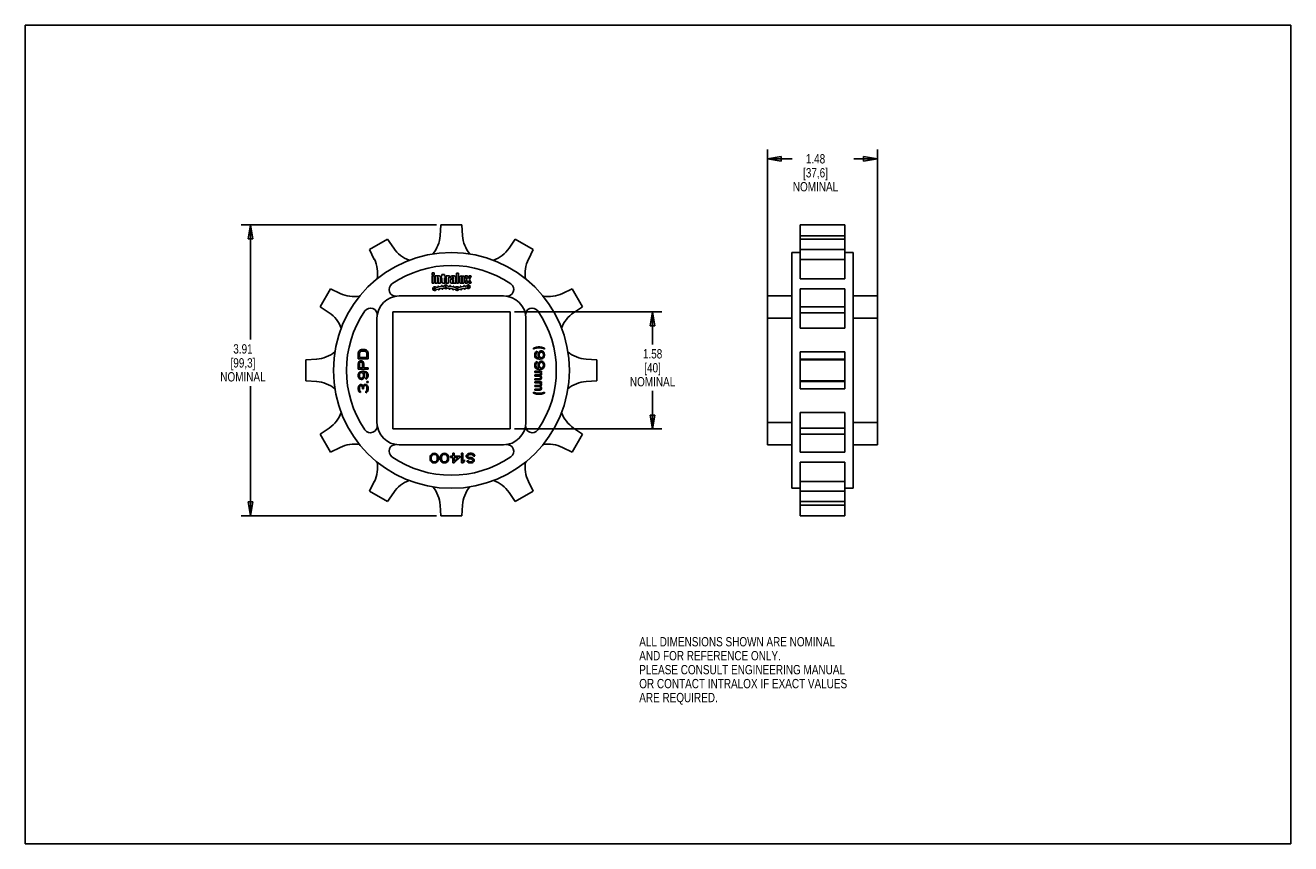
# Model space of a CAD drawing. Header units: inches. Extents: x 0 to 17, y 0 to 11.
import ezdxf

# ---------------------------------------------------------------- set-up
doc = ezdxf.new("R2010")
doc.units = ezdxf.units.IN
doc.header["$LTSCALE"] = 0.935
doc.header["$MEASUREMENT"] = 0
doc.layers.get('0').update_dxf_attribs({"linetype": 'CONTINUOUS'})
doc.layers.add('ALL_FEATURES', color=7, linetype='CONTINUOUS')
doc.styles.get("Standard").update_dxf_attribs({"font": 'txt', "width": 0.8})
doc.dimstyles.new('DIMSTYLE_1', dxfattribs={"dimtxt": 0.125, "dimasz": 0.1875, "dimexe": 0.18, "dimexo": 0.0625, "dimgap": 0.09, "dimtad": 0, "dimtih": 1, "dimtoh": 1, "dimzin": 4, "dimdsep": 46, "dimtxsty": 'STANDARD', "dimblk": 'CLOSED', "dimblk1": 'CLOSED', "dimblk2": 'CLOSED', "dimcen": 0.09, "dimadec": 0, "dimazin": 0, "dimtp": 0.01, "dimtm": 0.01, "dimtfac": 1, "dimtofl": 0, "dimtmove": 0, "dimatfit": 3, "dimldrblk": 'CLOSED', "dimfxl": 1, "dimtolj": 1, "dimtzin": 4, "dimarcsym": 0})

# ---------------------------------------------------------------- blocks, each defined once
blk = doc.blocks.new('_CLOSED')
at = {"color": 0, "linetype": 'BYBLOCK'}
for p, q in [((0, 0), (-1, 0.167)), ((-1, 0.167), (-1, -0.167)), ((-1, -0.167), (0, 0)), ((-1, 0), (0, 0))]:
    blk.add_line(p, q, dxfattribs=at)
blk = doc.blocks.new('*D0')
at = {"color": 3, "linetype": 'CONTINUOUS'}
for p, q in [((5.522, 8.316), (2.899, 8.316)), ((3.024, 8.316), (3.024, 6.775)), ((3.024, 4.407), (3.024, 6.15)), ((5.522, 4.407), (2.899, 4.407))]:
    blk.add_line(p, q, dxfattribs=at)
at = {"color": 3, "linetype": 'CONTINUOUS', "xscale": 0.1875, "yscale": 0.1875, "zscale": 0.1875}
for p, rotation in [((3.024, 8.316), 90), ((3.024, 4.407), 270)]:
    blk.add_blockref('_CLOSED', p, dxfattribs=dict(at, rotation=rotation))
at = {"color": 3, "linetype": 'CONTINUOUS', "insert": (2.924, 6.713), "char_height": 0.125, "width": 0.7, "attachment_point": 2, "line_spacing_factor": 0.9}
blk.add_mtext('3.91\\P[99,3]\\PNOMINAL', dxfattribs=at)
blk = doc.blocks.new('*D1')
at = {"color": 3, "linetype": 'CONTINUOUS'}
for p, q in [((6.574, 7.149), (8.552, 7.149)), ((8.427, 7.149), (8.427, 6.71)), ((8.427, 5.574), (8.427, 6.085)), ((6.574, 5.574), (8.552, 5.574))]:
    blk.add_line(p, q, dxfattribs=at)
at = {"color": 3, "linetype": 'CONTINUOUS', "xscale": 0.1875, "yscale": 0.1875, "zscale": 0.1875}
for p, rotation in [((8.427, 7.149), 90), ((8.427, 5.574), 270)]:
    blk.add_blockref('_CLOSED', p, dxfattribs=dict(at, rotation=rotation))
at = {"color": 3, "linetype": 'CONTINUOUS', "insert": (8.427, 6.647), "char_height": 0.125, "width": 0.7, "attachment_point": 2, "line_spacing_factor": 0.9}
blk.add_mtext('1.58\\P[40]\\PNOMINAL', dxfattribs=at)
blk = doc.blocks.new('*D2')
at = {"color": 3, "linetype": 'CONTINUOUS'}
for p, q in [((9.969, 7.124), (9.969, 9.331)), ((9.969, 9.206), (10.304, 9.206)), ((11.449, 9.206), (11.129, 9.206)), ((11.449, 7.124), (11.449, 9.331))]:
    blk.add_line(p, q, dxfattribs=at)
at = {"color": 3, "linetype": 'CONTINUOUS', "xscale": 0.1875, "yscale": 0.1875, "zscale": 0.1875, "rotation": 180}
blk.add_blockref('_CLOSED', (9.969, 9.206), dxfattribs=at)
at = {"color": 3, "linetype": 'CONTINUOUS', "xscale": 0.1875, "yscale": 0.1875, "zscale": 0.1875}
blk.add_blockref('_CLOSED', (11.449, 9.206), dxfattribs=at)
at = {"color": 3, "linetype": 'CONTINUOUS', "insert": (10.616, 9.268), "char_height": 0.125, "width": 0.7, "attachment_point": 2, "line_spacing_factor": 0.9}
blk.add_mtext('1.48\\P[37,6]\\PNOMINAL', dxfattribs=at)

msp = doc.modelspace()

# ---------------------------------------------------------------- linework, layer by layer
at = {"color": 7, "linetype": 'CONTINUOUS'}
for p, q in [((0, 0), (0, 11)), ((0, 11), (17, 11)), ((17, 0), (17, 11)), ((5.584, 8.316), (5.574, 8.171)), ((5.864, 8.316), (5.584, 8.316)), ((5.874, 8.171), (5.864, 8.316)), ((10.409, 7.593), (10.409, 8.316)), ((11.009, 8.316), (10.409, 8.316)), ((11.009, 8.171), (10.409, 8.171)), ((11.009, 7.593), (11.009, 8.316)), ((4.868, 8.125), (4.626, 7.985)), ((4.949, 8.004), (4.868, 8.125)), ((6.58, 8.125), (6.499, 8.004)), ((6.823, 7.985), (6.58, 8.125)), ((11.009, 8.125), (10.409, 8.125)), ((4.626, 7.985), (4.689, 7.854)), ((6.759, 7.854), (6.823, 7.985)), ((10.296, 4.777), (10.296, 7.946)), ((10.409, 7.946), (10.296, 7.946)), ((11.009, 7.985), (10.409, 7.985)), ((11.009, 7.854), (10.409, 7.854)), ((11.121, 7.946), (11.009, 7.946)), ((11.121, 7.946), (11.121, 4.777)), ((5.465, 7.673), (5.465, 7.643)), ((5.495, 7.673), (5.465, 7.673)), ((5.495, 7.643), (5.495, 7.673)), ((5.598, 7.652), (5.598, 7.626)), ((5.633, 7.652), (5.598, 7.652)), ((5.633, 7.626), (5.633, 7.652)), ((5.793, 7.667), (5.793, 7.532)), ((5.822, 7.667), (5.793, 7.667)), ((5.822, 7.532), (5.822, 7.667)), ((5.465, 7.643), (5.495, 7.643)), ((5.465, 7.632), (5.465, 7.532)), ((5.495, 7.632), (5.465, 7.632)), ((5.465, 7.532), (5.495, 7.532)), ((5.495, 7.532), (5.495, 7.632)), ((5.506, 7.632), (5.506, 7.532)), ((5.536, 7.632), (5.506, 7.632)), ((5.506, 7.532), (5.536, 7.532)), ((5.543, 7.48), (5.522, 7.477)), ((5.536, 7.626), (5.536, 7.632)), ((5.536, 7.532), (5.536, 7.607)), ((5.541, 7.612), (5.542, 7.612)), ((5.545, 7.49), (5.546, 7.485)), ((5.547, 7.607), (5.547, 7.532)), ((5.547, 7.532), (5.577, 7.532)), ((5.559, 7.632), (5.549, 7.632)), ((5.554, 7.486), (5.553, 7.491)), ((5.59, 7.489), (5.558, 7.483)), ((5.577, 7.532), (5.577, 7.614)), ((5.588, 7.626), (5.588, 7.606)), ((5.598, 7.626), (5.588, 7.626)), ((5.588, 7.606), (5.598, 7.606)), ((5.592, 7.498), (5.593, 7.493)), ((5.598, 7.606), (5.598, 7.55)), ((5.601, 7.495), (5.6, 7.5)), ((5.624, 7.495), (5.606, 7.492)), ((5.616, 7.532), (5.643, 7.532)), ((5.643, 7.626), (5.633, 7.626)), ((5.633, 7.555), (5.633, 7.606)), ((5.633, 7.606), (5.643, 7.606)), ((5.643, 7.55), (5.638, 7.55)), ((5.643, 7.606), (5.643, 7.626)), ((5.643, 7.532), (5.643, 7.55)), ((5.654, 7.632), (5.654, 7.532)), ((5.684, 7.632), (5.654, 7.632)), ((5.654, 7.532), (5.684, 7.532)), ((5.697, 7.491), (5.677, 7.495)), ((5.684, 7.627), (5.684, 7.632)), ((5.684, 7.532), (5.684, 7.601)), ((5.693, 7.61), (5.701, 7.61)), ((5.701, 7.632), (5.696, 7.632)), ((5.701, 7.61), (5.701, 7.632)), ((5.703, 7.499), (5.702, 7.494)), ((5.71, 7.493), (5.71, 7.498)), ((5.712, 7.614), (5.712, 7.599)), ((5.712, 7.599), (5.742, 7.599)), ((5.712, 7.573), (5.712, 7.547)), ((5.744, 7.483), (5.713, 7.488)), ((5.747, 7.588), (5.727, 7.588)), ((5.727, 7.532), (5.743, 7.532)), ((5.742, 7.599), (5.742, 7.611)), ((5.742, 7.552), (5.742, 7.573)), ((5.747, 7.578), (5.753, 7.578)), ((5.748, 7.547), (5.747, 7.547)), ((5.75, 7.491), (5.749, 7.486)), ((5.753, 7.611), (5.753, 7.593)), ((5.753, 7.578), (5.753, 7.552)), ((5.753, 7.536), (5.753, 7.532)), ((5.753, 7.532), (5.782, 7.532)), ((5.757, 7.485), (5.758, 7.49)), ((5.778, 7.477), (5.76, 7.48)), ((5.782, 7.532), (5.782, 7.614)), ((5.793, 7.532), (5.822, 7.532)), ((5.843, 7.48), (5.822, 7.477)), ((5.833, 7.613), (5.833, 7.55)), ((5.845, 7.49), (5.846, 7.485)), ((5.854, 7.486), (5.853, 7.491)), ((5.89, 7.489), (5.858, 7.483)), ((5.862, 7.551), (5.862, 7.612)), ((5.873, 7.612), (5.873, 7.551)), ((5.892, 7.498), (5.893, 7.493)), ((5.901, 7.495), (5.9, 7.5)), ((5.902, 7.55), (5.902, 7.613)), ((5.924, 7.495), (5.906, 7.492)), ((5.908, 7.631), (5.932, 7.582)), ((5.939, 7.631), (5.908, 7.631)), ((5.932, 7.582), (5.908, 7.532)), ((5.908, 7.532), (5.939, 7.532)), ((5.95, 7.596), (5.939, 7.631)), ((5.939, 7.532), (5.95, 7.567)), ((5.961, 7.631), (5.95, 7.596)), ((5.95, 7.567), (5.961, 7.532)), ((5.992, 7.631), (5.961, 7.631)), ((5.961, 7.532), (5.992, 7.532)), ((5.968, 7.582), (5.992, 7.631)), ((5.992, 7.532), (5.968, 7.582)), ((11.009, 7.593), (10.409, 7.593)), ((4.101, 7.46), (3.961, 7.218)), ((4.232, 7.397), (4.101, 7.46)), ((6.424, 7.362), (5.024, 7.362)), ((5.527, 7.451), (5.547, 7.455)), ((5.552, 7.452), (5.553, 7.447)), ((5.56, 7.448), (5.56, 7.453)), ((5.563, 7.458), (5.594, 7.463)), ((5.599, 7.46), (5.6, 7.455)), ((5.608, 7.456), (5.607, 7.461)), ((5.61, 7.466), (5.628, 7.469)), ((5.672, 7.469), (5.693, 7.466)), ((5.696, 7.461), (5.695, 7.456)), ((5.703, 7.455), (5.704, 7.459)), ((5.708, 7.463), (5.74, 7.457)), ((5.743, 7.453), (5.742, 7.448)), ((5.75, 7.446), (5.751, 7.451)), ((5.756, 7.454), (5.774, 7.451)), ((5.827, 7.451), (5.847, 7.455)), ((5.852, 7.452), (5.853, 7.447)), ((5.86, 7.448), (5.86, 7.453)), ((5.863, 7.458), (5.894, 7.463)), ((5.899, 7.46), (5.9, 7.455)), ((5.908, 7.456), (5.907, 7.461)), ((5.91, 7.466), (5.928, 7.469)), ((7.347, 7.46), (7.216, 7.397)), ((7.487, 7.218), (7.347, 7.46)), ((9.969, 5.362), (9.969, 7.362)), ((10.296, 7.362), (9.969, 7.362)), ((10.409, 6.93), (10.409, 7.46)), ((11.009, 7.46), (10.409, 7.46)), ((11.009, 6.93), (11.009, 7.46)), ((11.449, 7.362), (11.121, 7.362)), ((11.449, 5.362), (11.449, 7.362)), ((3.961, 7.218), (4.082, 7.137)), ((7.367, 7.137), (7.487, 7.218)), ((11.009, 7.218), (10.409, 7.218)), ((4.724, 7.062), (4.724, 5.662)), ((6.724, 5.662), (6.724, 7.062)), ((10.296, 7.062), (9.969, 7.062)), ((11.009, 7.137), (10.409, 7.137)), ((11.449, 7.062), (11.121, 7.062)), ((11.009, 6.93), (10.409, 6.93)), ((4.494, 6.632), (4.483, 6.619)), ((4.505, 6.638), (4.494, 6.632)), ((4.518, 6.641), (4.505, 6.638)), ((4.56, 6.641), (4.518, 6.641)), ((4.574, 6.638), (4.56, 6.641)), ((4.585, 6.632), (4.574, 6.638)), ((4.596, 6.619), (4.585, 6.632)), ((6.841, 6.667), (6.828, 6.661)), ((6.828, 6.661), (6.828, 6.649)), ((6.828, 6.649), (6.841, 6.655)), ((6.866, 6.674), (6.841, 6.667)), ((6.841, 6.655), (6.866, 6.661)), ((6.891, 6.677), (6.866, 6.674)), ((6.866, 6.661), (6.891, 6.664)), ((6.911, 6.677), (6.891, 6.677)), ((6.891, 6.664), (6.911, 6.664)), ((6.935, 6.674), (6.911, 6.677)), ((6.911, 6.664), (6.935, 6.661)), ((6.96, 6.667), (6.935, 6.674)), ((6.935, 6.661), (6.96, 6.655)), ((6.974, 6.661), (6.96, 6.667)), ((6.96, 6.655), (6.974, 6.649)), ((6.974, 6.649), (6.974, 6.661)), ((3.915, 6.512), (3.77, 6.502)), ((3.77, 6.502), (3.77, 6.222)), ((4.477, 6.607), (4.474, 6.591)), ((4.474, 6.591), (4.474, 6.516)), ((4.474, 6.516), (4.604, 6.516)), ((4.477, 6.467), (4.474, 6.451)), ((4.483, 6.619), (4.477, 6.607)), ((4.485, 6.479), (4.477, 6.467)), ((4.496, 6.488), (4.485, 6.479)), ((4.488, 6.454), (4.491, 6.464)), ((4.491, 6.591), (4.494, 6.604)), ((4.491, 6.535), (4.491, 6.591)), ((4.588, 6.535), (4.491, 6.535)), ((4.491, 6.464), (4.496, 6.47)), ((4.494, 6.604), (4.499, 6.613)), ((4.505, 6.492), (4.496, 6.488)), ((4.496, 6.47), (4.505, 6.473)), ((4.499, 6.613), (4.507, 6.619)), ((4.516, 6.492), (4.505, 6.492)), ((4.505, 6.473), (4.513, 6.473)), ((4.507, 6.619), (4.518, 6.622)), ((4.513, 6.473), (4.521, 6.47)), ((4.524, 6.488), (4.516, 6.492)), ((4.518, 6.622), (4.56, 6.622)), ((4.521, 6.47), (4.527, 6.464)), ((4.535, 6.479), (4.524, 6.488)), ((4.527, 6.464), (4.53, 6.454)), ((4.543, 6.467), (4.535, 6.479)), ((4.546, 6.451), (4.543, 6.467)), ((4.56, 6.622), (4.571, 6.619)), ((4.571, 6.619), (4.579, 6.613)), ((4.579, 6.613), (4.585, 6.604)), ((4.585, 6.604), (4.588, 6.591)), ((4.588, 6.591), (4.588, 6.535)), ((4.601, 6.607), (4.596, 6.619)), ((4.604, 6.591), (4.601, 6.607)), ((4.604, 6.516), (4.604, 6.591)), ((6.847, 6.59), (6.844, 6.574)), ((6.844, 6.574), (6.844, 6.561)), ((6.844, 6.561), (6.847, 6.546)), ((6.855, 6.605), (6.847, 6.59)), ((6.847, 6.546), (6.855, 6.53)), ((6.855, 6.468), (6.847, 6.452)), ((6.866, 6.614), (6.855, 6.605)), ((6.855, 6.53), (6.866, 6.521)), ((6.866, 6.477), (6.855, 6.468)), ((6.858, 6.577), (6.861, 6.586)), ((6.858, 6.558), (6.858, 6.577)), ((6.861, 6.549), (6.858, 6.558)), ((6.861, 6.586), (6.866, 6.596)), ((6.866, 6.54), (6.861, 6.549)), ((6.875, 6.618), (6.866, 6.614)), ((6.866, 6.596), (6.875, 6.602)), ((6.875, 6.533), (6.866, 6.54)), ((6.866, 6.521), (6.88, 6.515)), ((6.875, 6.481), (6.866, 6.477)), ((6.866, 6.459), (6.875, 6.465)), ((6.875, 6.602), (6.875, 6.618)), ((6.883, 6.53), (6.875, 6.533)), ((6.875, 6.465), (6.875, 6.481)), ((6.88, 6.515), (6.9, 6.512)), ((6.9, 6.527), (6.883, 6.53)), ((6.894, 6.593), (6.891, 6.577)), ((6.891, 6.577), (6.891, 6.561)), ((6.891, 6.561), (6.894, 6.546)), ((6.902, 6.608), (6.894, 6.593)), ((6.894, 6.546), (6.905, 6.527)), ((6.902, 6.471), (6.894, 6.456)), ((6.905, 6.527), (6.9, 6.527)), ((6.9, 6.512), (6.919, 6.512)), ((6.913, 6.618), (6.902, 6.608)), ((6.913, 6.481), (6.902, 6.471)), ((6.905, 6.58), (6.908, 6.59)), ((6.905, 6.558), (6.905, 6.58)), ((6.908, 6.549), (6.905, 6.558)), ((6.908, 6.59), (6.913, 6.599)), ((6.913, 6.54), (6.908, 6.549)), ((6.908, 6.452), (6.913, 6.462)), ((6.927, 6.624), (6.913, 6.618)), ((6.913, 6.599), (6.922, 6.605)), ((6.922, 6.533), (6.913, 6.54)), ((6.927, 6.487), (6.913, 6.481)), ((6.913, 6.462), (6.922, 6.468)), ((6.919, 6.512), (6.938, 6.515)), ((6.922, 6.605), (6.93, 6.608)), ((6.93, 6.53), (6.922, 6.533)), ((6.922, 6.468), (6.93, 6.471)), ((6.938, 6.624), (6.927, 6.624)), ((6.938, 6.487), (6.927, 6.487)), ((6.93, 6.608), (6.935, 6.608)), ((6.935, 6.53), (6.93, 6.53)), ((6.93, 6.471), (6.935, 6.471)), ((6.935, 6.608), (6.944, 6.605)), ((6.944, 6.533), (6.935, 6.53)), ((6.935, 6.471), (6.944, 6.468)), ((6.952, 6.618), (6.938, 6.624)), ((6.938, 6.515), (6.952, 6.521)), ((6.952, 6.481), (6.938, 6.487)), ((6.944, 6.605), (6.952, 6.599)), ((6.952, 6.54), (6.944, 6.533)), ((6.944, 6.468), (6.952, 6.462)), ((6.963, 6.608), (6.952, 6.618)), ((6.952, 6.599), (6.958, 6.59)), ((6.958, 6.549), (6.952, 6.54)), ((6.952, 6.521), (6.963, 6.53)), ((6.963, 6.471), (6.952, 6.481)), ((6.952, 6.462), (6.958, 6.452)), ((6.958, 6.59), (6.96, 6.58)), ((6.96, 6.558), (6.958, 6.549)), ((6.96, 6.58), (6.96, 6.558)), ((6.971, 6.593), (6.963, 6.608)), ((6.963, 6.53), (6.971, 6.546)), ((6.971, 6.456), (6.963, 6.471)), ((6.974, 6.577), (6.971, 6.593)), ((6.971, 6.546), (6.974, 6.561)), ((6.974, 6.561), (6.974, 6.577)), ((7.679, 6.502), (7.534, 6.512)), ((7.679, 6.222), (7.679, 6.502)), ((10.409, 6.114), (10.409, 6.609)), ((11.009, 6.609), (10.409, 6.609)), ((11.009, 6.512), (10.409, 6.512)), ((11.009, 6.502), (10.409, 6.502)), ((11.009, 6.114), (11.009, 6.609)), ((4.474, 6.451), (4.474, 6.376)), ((4.474, 6.376), (4.604, 6.376)), ((4.477, 6.317), (4.474, 6.302)), ((4.474, 6.302), (4.474, 6.286)), ((4.485, 6.333), (4.477, 6.317)), ((4.496, 6.342), (4.485, 6.333)), ((4.488, 6.395), (4.488, 6.454)), ((4.53, 6.395), (4.488, 6.395)), ((4.488, 6.305), (4.491, 6.314)), ((4.488, 6.283), (4.488, 6.305)), ((4.491, 6.314), (4.496, 6.323)), ((4.51, 6.348), (4.496, 6.342)), ((4.496, 6.323), (4.505, 6.33)), ((4.505, 6.33), (4.513, 6.333)), ((4.53, 6.351), (4.51, 6.348)), ((4.513, 6.333), (4.518, 6.333)), ((4.518, 6.333), (4.527, 6.33)), ((4.527, 6.33), (4.535, 6.323)), ((4.53, 6.454), (4.53, 6.395)), ((4.549, 6.351), (4.53, 6.351)), ((4.535, 6.323), (4.541, 6.314)), ((4.541, 6.314), (4.543, 6.305)), ((4.554, 6.317), (4.543, 6.336)), ((4.543, 6.336), (4.549, 6.336)), ((4.543, 6.305), (4.543, 6.283)), ((4.546, 6.395), (4.546, 6.451)), ((4.604, 6.395), (4.546, 6.395)), ((4.568, 6.348), (4.549, 6.351)), ((4.549, 6.336), (4.565, 6.333)), ((4.557, 6.302), (4.554, 6.317)), ((4.557, 6.286), (4.557, 6.302)), ((4.565, 6.333), (4.574, 6.33)), ((4.582, 6.342), (4.568, 6.348)), ((4.574, 6.33), (4.582, 6.323)), ((4.593, 6.333), (4.582, 6.342)), ((4.582, 6.323), (4.588, 6.314)), ((4.588, 6.314), (4.59, 6.305)), ((4.59, 6.305), (4.59, 6.286)), ((4.601, 6.317), (4.593, 6.333)), ((4.604, 6.302), (4.601, 6.317)), ((4.604, 6.376), (4.604, 6.395)), ((4.604, 6.289), (4.604, 6.302)), ((6.847, 6.452), (6.844, 6.437)), ((6.844, 6.437), (6.844, 6.424)), ((6.844, 6.424), (6.847, 6.409)), ((6.933, 6.35), (6.844, 6.35)), ((6.844, 6.35), (6.844, 6.334)), ((6.844, 6.334), (6.913, 6.334)), ((6.911, 6.3), (6.844, 6.3)), ((6.844, 6.3), (6.844, 6.284)), ((6.847, 6.409), (6.855, 6.393)), ((6.855, 6.393), (6.866, 6.384)), ((6.858, 6.44), (6.861, 6.449)), ((6.858, 6.421), (6.858, 6.44)), ((6.861, 6.412), (6.858, 6.421)), ((6.861, 6.449), (6.866, 6.459)), ((6.866, 6.403), (6.861, 6.412)), ((6.875, 6.396), (6.866, 6.403)), ((6.866, 6.384), (6.88, 6.378)), ((6.883, 6.393), (6.875, 6.396)), ((6.88, 6.378), (6.9, 6.375)), ((6.9, 6.39), (6.883, 6.393)), ((6.894, 6.456), (6.891, 6.44)), ((6.891, 6.44), (6.891, 6.424)), ((6.891, 6.424), (6.894, 6.409)), ((6.894, 6.409), (6.905, 6.39)), ((6.905, 6.39), (6.9, 6.39)), ((6.9, 6.375), (6.919, 6.375)), ((6.905, 6.443), (6.908, 6.452)), ((6.905, 6.421), (6.905, 6.443)), ((6.908, 6.412), (6.905, 6.421)), ((6.913, 6.403), (6.908, 6.412)), ((6.916, 6.303), (6.911, 6.3)), ((6.922, 6.396), (6.913, 6.403)), ((6.913, 6.334), (6.919, 6.328)), ((6.919, 6.306), (6.916, 6.303)), ((6.919, 6.375), (6.938, 6.378)), ((6.919, 6.328), (6.922, 6.319)), ((6.922, 6.312), (6.919, 6.306)), ((6.93, 6.393), (6.922, 6.396)), ((6.922, 6.319), (6.922, 6.312)), ((6.922, 6.287), (6.93, 6.297)), ((6.924, 6.334), (6.933, 6.334)), ((6.93, 6.328), (6.924, 6.334)), ((6.935, 6.393), (6.93, 6.393)), ((6.933, 6.319), (6.93, 6.328)), ((6.93, 6.297), (6.933, 6.306)), ((6.933, 6.334), (6.933, 6.35)), ((6.933, 6.306), (6.933, 6.319)), ((6.944, 6.396), (6.935, 6.393)), ((6.938, 6.378), (6.952, 6.384)), ((6.952, 6.403), (6.944, 6.396)), ((6.958, 6.412), (6.952, 6.403)), ((6.952, 6.384), (6.963, 6.393)), ((6.958, 6.452), (6.96, 6.443)), ((6.96, 6.421), (6.958, 6.412)), ((6.96, 6.443), (6.96, 6.421)), ((6.963, 6.393), (6.971, 6.409)), ((6.974, 6.44), (6.971, 6.456)), ((6.971, 6.409), (6.974, 6.424)), ((6.974, 6.424), (6.974, 6.44)), ((3.77, 6.222), (3.915, 6.212)), ((4.474, 6.286), (4.477, 6.27)), ((4.477, 6.143), (4.474, 6.121)), ((4.474, 6.121), (4.474, 6.115)), ((4.477, 6.27), (4.485, 6.255)), ((4.483, 6.155), (4.477, 6.143)), ((4.494, 6.168), (4.483, 6.155)), ((4.485, 6.255), (4.496, 6.245)), ((4.491, 6.274), (4.488, 6.283)), ((4.488, 6.124), (4.491, 6.14)), ((4.488, 6.112), (4.488, 6.124)), ((4.496, 6.264), (4.491, 6.274)), ((4.491, 6.14), (4.496, 6.149)), ((4.505, 6.171), (4.494, 6.168)), ((4.505, 6.258), (4.496, 6.264)), ((4.496, 6.245), (4.51, 6.239)), ((4.496, 6.149), (4.505, 6.155)), ((4.513, 6.255), (4.505, 6.258)), ((4.51, 6.171), (4.505, 6.171)), ((4.505, 6.155), (4.51, 6.155)), ((4.51, 6.239), (4.521, 6.239)), ((4.521, 6.168), (4.51, 6.171)), ((4.51, 6.155), (4.521, 6.149)), ((4.518, 6.255), (4.513, 6.255)), ((4.527, 6.258), (4.518, 6.255)), ((4.521, 6.239), (4.535, 6.245)), ((4.53, 6.161), (4.521, 6.168)), ((4.521, 6.149), (4.527, 6.143)), ((4.535, 6.264), (4.527, 6.258)), ((4.527, 6.143), (4.532, 6.124)), ((4.538, 6.149), (4.53, 6.161)), ((4.532, 6.124), (4.532, 6.112)), ((4.541, 6.274), (4.535, 6.264)), ((4.535, 6.245), (4.546, 6.255)), ((4.543, 6.165), (4.538, 6.149)), ((4.543, 6.283), (4.541, 6.274)), ((4.552, 6.171), (4.543, 6.165)), ((4.543, 6.124), (4.546, 6.143)), ((4.543, 6.112), (4.543, 6.124)), ((4.546, 6.255), (4.554, 6.27)), ((4.546, 6.143), (4.552, 6.152)), ((4.563, 6.174), (4.552, 6.171)), ((4.552, 6.152), (4.563, 6.158)), ((4.554, 6.27), (4.557, 6.286)), ((4.574, 6.174), (4.563, 6.174)), ((4.563, 6.158), (4.574, 6.158)), ((4.582, 6.267), (4.574, 6.261)), ((4.574, 6.261), (4.574, 6.245)), ((4.574, 6.245), (4.582, 6.249)), ((4.582, 6.171), (4.574, 6.174)), ((4.574, 6.158), (4.579, 6.155)), ((4.579, 6.155), (4.585, 6.149)), ((4.588, 6.277), (4.582, 6.267)), ((4.582, 6.249), (4.593, 6.258)), ((4.59, 6.165), (4.582, 6.171)), ((4.585, 6.149), (4.588, 6.143)), ((4.59, 6.286), (4.588, 6.277)), ((4.588, 6.143), (4.59, 6.127)), ((4.59, 6.214), (4.59, 6.199)), ((4.604, 6.214), (4.59, 6.214)), ((4.59, 6.199), (4.604, 6.199)), ((4.596, 6.155), (4.59, 6.165)), ((4.59, 6.127), (4.59, 6.108)), ((4.593, 6.258), (4.601, 6.274)), ((4.601, 6.143), (4.596, 6.155)), ((4.601, 6.274), (4.604, 6.289)), ((4.604, 6.13), (4.601, 6.143)), ((4.604, 6.199), (4.604, 6.214)), ((4.604, 6.105), (4.604, 6.13)), ((6.844, 6.284), (6.911, 6.284)), ((6.911, 6.25), (6.844, 6.25)), ((6.844, 6.25), (6.844, 6.234)), ((6.844, 6.234), (6.911, 6.234)), ((6.933, 6.21), (6.844, 6.21)), ((6.844, 6.21), (6.844, 6.194)), ((6.844, 6.194), (6.913, 6.194)), ((6.911, 6.16), (6.844, 6.16)), ((6.844, 6.16), (6.844, 6.144)), ((6.844, 6.144), (6.911, 6.144)), ((6.911, 6.284), (6.916, 6.281)), ((6.916, 6.253), (6.911, 6.25)), ((6.911, 6.234), (6.924, 6.241)), ((6.916, 6.163), (6.911, 6.16)), ((6.911, 6.144), (6.916, 6.141)), ((6.913, 6.194), (6.919, 6.188)), ((6.916, 6.281), (6.919, 6.278)), ((6.919, 6.256), (6.916, 6.253)), ((6.919, 6.166), (6.916, 6.163)), ((6.916, 6.141), (6.919, 6.138)), ((6.919, 6.278), (6.922, 6.272)), ((6.922, 6.262), (6.919, 6.256)), ((6.919, 6.188), (6.922, 6.178)), ((6.922, 6.172), (6.919, 6.166)), ((6.919, 6.138), (6.922, 6.132)), ((6.922, 6.122), (6.919, 6.116)), ((6.93, 6.278), (6.922, 6.287)), ((6.922, 6.272), (6.922, 6.262)), ((6.922, 6.178), (6.922, 6.172)), ((6.922, 6.147), (6.93, 6.157)), ((6.93, 6.138), (6.922, 6.147)), ((6.922, 6.132), (6.922, 6.122)), ((6.924, 6.241), (6.93, 6.247)), ((6.924, 6.194), (6.933, 6.194)), ((6.93, 6.188), (6.924, 6.194)), ((6.933, 6.269), (6.93, 6.278)), ((6.93, 6.247), (6.933, 6.256)), ((6.933, 6.178), (6.93, 6.188)), ((6.93, 6.157), (6.933, 6.166)), ((6.933, 6.129), (6.93, 6.138)), ((6.933, 6.256), (6.933, 6.269)), ((6.933, 6.194), (6.933, 6.21)), ((6.933, 6.166), (6.933, 6.178)), ((6.933, 6.116), (6.933, 6.129)), ((7.534, 6.212), (7.679, 6.222)), ((11.009, 6.222), (10.409, 6.222)), ((11.009, 6.212), (10.409, 6.212)), ((4.474, 6.115), (4.477, 6.093)), ((4.477, 6.093), (4.483, 6.08)), ((4.483, 6.08), (4.494, 6.068)), ((4.491, 6.096), (4.488, 6.112)), ((4.496, 6.087), (4.491, 6.096)), ((4.494, 6.068), (4.505, 6.065)), ((4.505, 6.08), (4.496, 6.087)), ((4.505, 6.065), (4.505, 6.08)), ((4.532, 6.112), (4.543, 6.112)), ((4.579, 6.08), (4.574, 6.077)), ((4.574, 6.077), (4.574, 6.062)), ((4.574, 6.062), (4.582, 6.065)), ((4.585, 6.087), (4.579, 6.08)), ((4.582, 6.065), (4.59, 6.071)), ((4.588, 6.093), (4.585, 6.087)), ((4.59, 6.108), (4.588, 6.093)), ((4.59, 6.071), (4.596, 6.08)), ((4.596, 6.08), (4.601, 6.093)), ((4.601, 6.093), (4.604, 6.105)), ((6.841, 6.063), (6.828, 6.069)), ((6.828, 6.069), (6.828, 6.057)), ((6.828, 6.057), (6.841, 6.051)), ((6.866, 6.057), (6.841, 6.063)), ((6.841, 6.051), (6.866, 6.044)), ((6.911, 6.11), (6.844, 6.11)), ((6.844, 6.11), (6.844, 6.094)), ((6.844, 6.094), (6.911, 6.094)), ((6.891, 6.054), (6.866, 6.057)), ((6.866, 6.044), (6.891, 6.041)), ((6.911, 6.054), (6.891, 6.054)), ((6.891, 6.041), (6.911, 6.041)), ((6.916, 6.113), (6.911, 6.11)), ((6.911, 6.094), (6.924, 6.101)), ((6.935, 6.057), (6.911, 6.054)), ((6.911, 6.041), (6.935, 6.044)), ((6.919, 6.116), (6.916, 6.113)), ((6.924, 6.101), (6.93, 6.107)), ((6.93, 6.107), (6.933, 6.116)), ((6.96, 6.063), (6.935, 6.057)), ((6.935, 6.044), (6.96, 6.051)), ((6.974, 6.069), (6.96, 6.063)), ((6.96, 6.051), (6.974, 6.057)), ((6.974, 6.057), (6.974, 6.069)), ((11.009, 6.114), (10.409, 6.114)), ((11.009, 5.794), (10.409, 5.794)), ((10.409, 5.263), (10.409, 5.794)), ((11.009, 5.263), (11.009, 5.794)), ((10.296, 5.662), (9.969, 5.662)), ((11.449, 5.662), (11.121, 5.662)), ((4.082, 5.587), (3.961, 5.506)), ((3.961, 5.506), (4.101, 5.263)), ((7.347, 5.263), (7.487, 5.506)), ((7.487, 5.506), (7.367, 5.587)), ((11.009, 5.587), (10.409, 5.587)), ((11.009, 5.506), (10.409, 5.506)), ((4.101, 5.263), (4.232, 5.327)), ((5.024, 5.362), (6.424, 5.362)), ((7.216, 5.327), (7.347, 5.263)), ((10.296, 5.362), (9.969, 5.362)), ((11.449, 5.362), (11.121, 5.362)), ((5.441, 5.208), (5.438, 5.194)), ((5.438, 5.194), (5.438, 5.169)), ((5.438, 5.169), (5.441, 5.155)), ((5.444, 5.216), (5.441, 5.208)), ((5.441, 5.155), (5.444, 5.147)), ((5.451, 5.227), (5.444, 5.216)), ((5.444, 5.147), (5.451, 5.136)), ((5.46, 5.236), (5.451, 5.227)), ((5.451, 5.136), (5.46, 5.128)), ((5.454, 5.191), (5.457, 5.208)), ((5.454, 5.172), (5.454, 5.191)), ((5.457, 5.155), (5.454, 5.172)), ((5.457, 5.208), (5.469, 5.225)), ((5.469, 5.139), (5.457, 5.155)), ((5.475, 5.244), (5.46, 5.236)), ((5.46, 5.128), (5.475, 5.119)), ((5.469, 5.225), (5.479, 5.23)), ((5.479, 5.133), (5.469, 5.139)), ((5.494, 5.247), (5.475, 5.244)), ((5.475, 5.119), (5.494, 5.117)), ((5.479, 5.23), (5.494, 5.233)), ((5.494, 5.131), (5.479, 5.133)), ((5.513, 5.244), (5.494, 5.247)), ((5.494, 5.233), (5.51, 5.23)), ((5.51, 5.133), (5.494, 5.131)), ((5.494, 5.117), (5.513, 5.119)), ((5.51, 5.23), (5.519, 5.225)), ((5.519, 5.139), (5.51, 5.133)), ((5.528, 5.236), (5.513, 5.244)), ((5.513, 5.119), (5.528, 5.128)), ((5.519, 5.225), (5.532, 5.208)), ((5.532, 5.155), (5.519, 5.139)), ((5.538, 5.227), (5.528, 5.236)), ((5.528, 5.128), (5.538, 5.136)), ((5.532, 5.208), (5.535, 5.191)), ((5.535, 5.172), (5.532, 5.155)), ((5.535, 5.191), (5.535, 5.172)), ((5.544, 5.216), (5.538, 5.227)), ((5.538, 5.136), (5.544, 5.147)), ((5.547, 5.208), (5.544, 5.216)), ((5.544, 5.147), (5.547, 5.155)), ((5.55, 5.194), (5.547, 5.208)), ((5.547, 5.155), (5.55, 5.169)), ((5.55, 5.169), (5.55, 5.194)), ((5.578, 5.208), (5.575, 5.194)), ((5.575, 5.194), (5.575, 5.169)), ((5.575, 5.169), (5.578, 5.155)), ((5.581, 5.216), (5.578, 5.208)), ((5.578, 5.155), (5.581, 5.147)), ((5.588, 5.227), (5.581, 5.216)), ((5.581, 5.147), (5.588, 5.136)), ((5.597, 5.236), (5.588, 5.227)), ((5.588, 5.136), (5.597, 5.128)), ((5.591, 5.191), (5.594, 5.208)), ((5.591, 5.172), (5.591, 5.191)), ((5.594, 5.155), (5.591, 5.172)), ((5.594, 5.208), (5.606, 5.225)), ((5.606, 5.139), (5.594, 5.155)), ((5.613, 5.244), (5.597, 5.236)), ((5.597, 5.128), (5.613, 5.119)), ((5.606, 5.225), (5.616, 5.23)), ((5.616, 5.133), (5.606, 5.139)), ((5.631, 5.247), (5.613, 5.244)), ((5.613, 5.119), (5.631, 5.117)), ((5.616, 5.23), (5.631, 5.233)), ((5.631, 5.131), (5.616, 5.133)), ((5.65, 5.244), (5.631, 5.247)), ((5.631, 5.233), (5.647, 5.23)), ((5.647, 5.133), (5.631, 5.131)), ((5.631, 5.117), (5.65, 5.119)), ((5.647, 5.23), (5.656, 5.225)), ((5.656, 5.139), (5.647, 5.133)), ((5.665, 5.236), (5.65, 5.244)), ((5.65, 5.119), (5.665, 5.128)), ((5.656, 5.225), (5.669, 5.208)), ((5.669, 5.155), (5.656, 5.139)), ((5.675, 5.227), (5.665, 5.236)), ((5.665, 5.128), (5.675, 5.136)), ((5.669, 5.208), (5.672, 5.191)), ((5.672, 5.172), (5.669, 5.155)), ((5.672, 5.191), (5.672, 5.172)), ((5.681, 5.216), (5.675, 5.227)), ((5.675, 5.136), (5.681, 5.147)), ((5.684, 5.208), (5.681, 5.216)), ((5.681, 5.147), (5.684, 5.155)), ((5.687, 5.194), (5.684, 5.208)), ((5.684, 5.155), (5.687, 5.169)), ((5.687, 5.169), (5.687, 5.194)), ((5.743, 5.208), (5.712, 5.208)), ((5.712, 5.208), (5.712, 5.191)), ((5.712, 5.191), (5.743, 5.191)), ((5.762, 5.247), (5.743, 5.247)), ((5.743, 5.247), (5.743, 5.208)), ((5.743, 5.191), (5.743, 5.117)), ((5.743, 5.117), (5.762, 5.117)), ((5.762, 5.208), (5.762, 5.247)), ((5.837, 5.208), (5.762, 5.208)), ((5.762, 5.191), (5.815, 5.191)), ((5.762, 5.139), (5.762, 5.191)), ((5.762, 5.117), (5.837, 5.191)), ((5.815, 5.191), (5.762, 5.139)), ((5.837, 5.191), (5.837, 5.208)), ((5.88, 5.247), (5.862, 5.247)), ((5.862, 5.247), (5.862, 5.117)), ((5.862, 5.117), (5.88, 5.117)), ((5.88, 5.139), (5.88, 5.247)), ((5.899, 5.158), (5.88, 5.139)), ((5.88, 5.117), (5.899, 5.136)), ((5.899, 5.136), (5.899, 5.158)), ((5.93, 5.227), (5.924, 5.216)), ((5.924, 5.216), (5.924, 5.202)), ((5.924, 5.202), (5.93, 5.191)), ((5.943, 5.238), (5.93, 5.227)), ((5.93, 5.191), (5.943, 5.18)), ((5.952, 5.147), (5.933, 5.147)), ((5.933, 5.147), (5.936, 5.139)), ((5.936, 5.139), (5.946, 5.128)), ((5.955, 5.244), (5.943, 5.238)), ((5.943, 5.214), (5.949, 5.222)), ((5.943, 5.205), (5.943, 5.214)), ((5.949, 5.197), (5.943, 5.205)), ((5.943, 5.18), (5.955, 5.175)), ((5.946, 5.128), (5.958, 5.119)), ((5.949, 5.222), (5.958, 5.227)), ((5.958, 5.191), (5.949, 5.197)), ((5.955, 5.142), (5.952, 5.147)), ((5.971, 5.247), (5.955, 5.244)), ((5.955, 5.175), (5.971, 5.172)), ((5.961, 5.136), (5.955, 5.142)), ((5.958, 5.227), (5.971, 5.23)), ((5.971, 5.189), (5.958, 5.191)), ((5.958, 5.119), (5.974, 5.117)), ((5.971, 5.133), (5.961, 5.136)), ((5.996, 5.247), (5.971, 5.247)), ((5.971, 5.23), (5.996, 5.23)), ((5.989, 5.189), (5.971, 5.189)), ((5.971, 5.172), (5.989, 5.172)), ((5.989, 5.133), (5.971, 5.133)), ((5.974, 5.117), (5.989, 5.117)), ((6.002, 5.186), (5.989, 5.189)), ((5.989, 5.172), (5.999, 5.169)), ((5.999, 5.136), (5.989, 5.133)), ((5.989, 5.117), (6.002, 5.119)), ((6.011, 5.244), (5.996, 5.247)), ((5.996, 5.23), (6.008, 5.227)), ((5.999, 5.169), (6.008, 5.164)), ((6.008, 5.142), (5.999, 5.136)), ((6.014, 5.18), (6.002, 5.186)), ((6.002, 5.119), (6.014, 5.125)), ((6.008, 5.227), (6.017, 5.219)), ((6.008, 5.164), (6.011, 5.155)), ((6.011, 5.15), (6.008, 5.142)), ((6.027, 5.236), (6.011, 5.244)), ((6.011, 5.155), (6.011, 5.15)), ((6.027, 5.169), (6.014, 5.18)), ((6.014, 5.125), (6.027, 5.136)), ((6.017, 5.219), (6.021, 5.211)), ((6.021, 5.211), (6.039, 5.211)), ((6.036, 5.222), (6.027, 5.236)), ((6.03, 5.158), (6.027, 5.169)), ((6.027, 5.136), (6.03, 5.147)), ((6.03, 5.147), (6.03, 5.158)), ((6.039, 5.211), (6.036, 5.222)), ((11.009, 5.263), (10.409, 5.263)), ((11.009, 5.13), (10.409, 5.13)), ((10.409, 4.407), (10.409, 5.13)), ((11.009, 4.407), (11.009, 5.13)), ((4.689, 4.87), (4.626, 4.739)), ((6.823, 4.739), (6.759, 4.87)), ((10.409, 4.777), (10.296, 4.777)), ((11.009, 4.87), (10.409, 4.87)), ((11.121, 4.777), (11.009, 4.777)), ((4.626, 4.739), (4.868, 4.599)), ((4.868, 4.599), (4.949, 4.719)), ((6.499, 4.719), (6.58, 4.599)), ((6.58, 4.599), (6.823, 4.739)), ((11.009, 4.739), (10.409, 4.739)), ((11.009, 4.599), (10.409, 4.599)), ((5.574, 4.552), (5.584, 4.407)), ((5.864, 4.407), (5.874, 4.552)), ((11.009, 4.552), (10.409, 4.552)), ((5.584, 4.407), (5.864, 4.407)), ((11.009, 4.407), (10.409, 4.407)), ((0, 0), (17, 0))]:
    msp.add_line(p, q, dxfattribs=at)
for centre, radius in [((5.724, 6.362), 1.585), ((5.65, 7.486), 0.007), ((5.95, 7.486), 0.007), ((5.5, 7.46), 0.007), ((5.8, 7.46), 0.007)]:
    msp.add_circle(centre, radius, dxfattribs=at)
for centre, radius, start, end in [((5.143, 8.202), 0.432, 320.5327, 356), ((6.305, 8.202), 0.432, 184, 219.4673), ((5.308, 8.246), 0.432, 214, 249.4673), ((6.141, 8.246), 0.432, 290.5327, 326), ((4.301, 7.665), 0.432, 350.5327, 26), ((7.147, 7.665), 0.432, 154, 189.4673), ((5.724, 6.362), 1.41, 55.4881, 124.5119), ((4.977, 7.449), 0.0902, 124.5119, 277.0065), ((5.5, 7.46), 0.026, 44.5181, 335.4819), ((5.549, 7.614), 0.018, 90, 136.2383), ((5.541, 7.607), 0.005, 90, 180), ((5.542, 7.607), 0.005, 0, 90), ((5.542, 7.484), 0.004, 280, 10), ((5.549, 7.491), 0.004, 10, 190), ((5.558, 7.487), 0.004, 190, 280), ((5.559, 7.614), 0.018, 0, 90), ((5.589, 7.493), 0.004, 280, 10), ((5.596, 7.499), 0.004, 10, 190), ((5.616, 7.55), 0.018, 180, 270), ((5.605, 7.495), 0.004, 190, 280), ((5.623, 7.499), 0.004, 280, 335.4819), ((5.65, 7.486), 0.026, 24.5181, 155.4819), ((5.638, 7.555), 0.005, 180, 270), ((5.678, 7.499), 0.004, 204.5181, 260), ((5.696, 7.614), 0.018, 90, 132.7486), ((5.693, 7.601), 0.009, 90, 180), ((5.698, 7.495), 0.004, 260, 350), ((5.707, 7.499), 0.004, 350, 170), ((5.714, 7.492), 0.004, 170, 260), ((5.727, 7.614), 0.015, 107.9202, 180), ((5.727, 7.573), 0.015, 90, 180), ((5.727, 7.547), 0.015, 180, 270), ((5.747, 7.552), 0.08, 72.0798, 107.9202), ((5.747, 7.611), 0.0055, 0, 180), ((5.747, 7.573), 0.005, 90, 180), ((5.747, 7.552), 0.005, 180, 270), ((5.743, 7.547), 0.015, 270, 312.8334), ((5.745, 7.487), 0.004, 260, 350), ((5.747, 7.593), 0.0055, 270, 360), ((5.748, 7.552), 0.005, 270, 360), ((5.754, 7.49), 0.004, 350, 170), ((5.761, 7.484), 0.004, 170, 260), ((5.767, 7.614), 0.015, 0, 72.0798), ((5.8, 7.46), 0.026, 44.5181, 135.4819), ((5.848, 7.613), 0.015, 107.4576, 180), ((5.848, 7.55), 0.015, 180, 252.5424), ((5.842, 7.484), 0.004, 280, 10), ((5.868, 7.551), 0.08, 72.5424, 107.4576), ((5.868, 7.612), 0.08, 252.5424, 287.4576), ((5.849, 7.491), 0.004, 10, 190), ((5.858, 7.487), 0.004, 190, 280), ((5.868, 7.612), 0.0055, 0, 180), ((5.868, 7.551), 0.0055, 180, 360), ((5.889, 7.493), 0.004, 280, 10), ((5.887, 7.613), 0.015, 0, 72.5424), ((5.887, 7.55), 0.015, 287.4576, 360), ((5.896, 7.499), 0.004, 10, 190), ((5.905, 7.495), 0.004, 190, 280), ((5.923, 7.499), 0.004, 280, 335.4819), ((5.95, 7.486), 0.026, 224.5181, 155.4819), ((6.472, 7.449), 0.0902, 262.9935, 55.4881), ((4.421, 7.785), 0.432, 244, 279.4673), ((5.024, 7.062), 0.3, 90, 180), ((5.522, 7.481), 0.004, 224.5181, 280), ((5.528, 7.447), 0.004, 100, 155.4819), ((5.548, 7.451), 0.004, 10, 100), ((5.557, 7.447), 0.004, 190, 10), ((5.564, 7.454), 0.004, 100, 190), ((5.595, 7.459), 0.004, 10, 100), ((5.604, 7.456), 0.004, 190, 10), ((5.611, 7.462), 0.004, 100, 190), ((5.629, 7.465), 0.004, 44.5181, 100), ((5.65, 7.486), 0.026, 224.5181, 315.4819), ((5.672, 7.465), 0.004, 80, 135.4819), ((5.692, 7.462), 0.004, 350, 80), ((5.699, 7.455), 0.004, 170, 350), ((5.708, 7.459), 0.004, 80, 170), ((5.739, 7.453), 0.004, 350, 80), ((5.746, 7.447), 0.004, 170, 350), ((5.755, 7.45), 0.004, 80, 170), ((5.773, 7.447), 0.004, 24.5181, 80), ((5.8, 7.46), 0.026, 204.5181, 335.4819), ((5.779, 7.481), 0.004, 260, 315.4819), ((5.822, 7.481), 0.004, 224.5181, 280), ((5.828, 7.447), 0.004, 100, 155.4819), ((5.848, 7.451), 0.004, 10, 100), ((5.857, 7.447), 0.004, 190, 10), ((5.864, 7.454), 0.004, 100, 190), ((5.895, 7.459), 0.004, 10, 100), ((5.904, 7.456), 0.004, 190, 10), ((5.911, 7.462), 0.004, 100, 190), ((5.929, 7.465), 0.004, 44.5181, 100), ((6.424, 7.062), 0.3, 0, 90), ((7.027, 7.785), 0.432, 260.5327, 296), ((5.724, 6.362), 1.41, 145.4881, 214.5119), ((4.637, 7.109), 0.0902, 352.9935, 145.4881), ((6.811, 7.109), 0.0902, 34.5119, 187.0065), ((5.724, 6.362), 1.41, 325.4881, 34.5119), ((3.84, 6.778), 0.432, 20.5327, 56), ((7.608, 6.778), 0.432, 124, 159.4673), ((3.884, 6.943), 0.432, 274, 309.4673), ((7.564, 6.943), 0.432, 230.5327, 266), ((3.884, 5.781), 0.432, 50.5327, 86), ((7.564, 5.781), 0.432, 94, 129.4673), ((3.84, 5.945), 0.432, 304, 339.4673), ((7.608, 5.945), 0.432, 200.5327, 236), ((4.637, 5.614), 0.0902, 214.5119, 7.0065), ((5.024, 5.662), 0.3, 180, 270), ((6.424, 5.662), 0.3, 270, 360), ((6.811, 5.614), 0.0902, 172.9935, 325.4881), ((4.421, 4.939), 0.432, 80.5327, 116), ((4.977, 5.274), 0.0902, 82.9935, 235.4881), ((6.472, 5.274), 0.0902, 304.5119, 97.0065), ((7.027, 4.939), 0.432, 64, 99.4673), ((4.301, 5.059), 0.432, 334, 9.4673), ((5.724, 6.362), 1.41, 235.4881, 304.5119), ((7.147, 5.059), 0.432, 170.5327, 206), ((5.308, 4.478), 0.432, 110.5327, 146), ((5.143, 4.522), 0.432, 4, 39.4673), ((6.305, 4.522), 0.432, 140.5327, 176), ((6.141, 4.478), 0.432, 34, 69.4673)]:
    msp.add_arc(centre, radius, start, end, dxfattribs=at)
at = {"layer": 'ALL_FEATURES', "color": 7, "linetype": 'CONTINUOUS'}
for p, q in [((4.937, 7.149), (4.937, 5.574)), ((6.512, 7.149), (4.937, 7.149)), ((6.512, 5.574), (6.512, 7.149)), ((4.937, 5.574), (6.512, 5.574))]:
    msp.add_line(p, q, dxfattribs=at)

# ---------------------------------------------------------------- texts
at = {"color": 3, "linetype": 'CONTINUOUS', "insert": (8.248, 2.777), "char_height": 0.125, "width": 3.5, "attachment_point": 1, "line_spacing_factor": 0.9}
msp.add_mtext('ALL DIMENSIONS SHOWN ARE NOMINAL\\PAND FOR REFERENCE ONLY.\\PPLEASE CONSULT ENGINEERING MANUAL\\POR CONTACT INTRALOX IF EXACT VALUES\\PARE REQUIRED. ', dxfattribs=at)

# ---------------------------------------------------------------- dimensions: what is measured, and where the dimension line sits
at = {"color": 3, "linetype": 'CONTINUOUS'}
dim = msp.add_linear_dim(base=(11.449, 9.206), p1=(9.969, 7.124), p2=(11.449, 7.124), text='<>\\PNOMINAL', dimstyle='DIMSTYLE_1', dxfattribs=at)
dim.commit()
dim.dimension.update_dxf_attribs({"geometry": '*D2', "text_midpoint": (10.491, 9.018), "dimtype": 160})
for base, p1, p2, picture, middle in [((3.024, 4.407), (5.522, 8.316), (5.522, 4.407), '*D0', (2.799, 6.463)), ((8.426733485, 5.574232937), (6.574216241, 7.149232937), (6.574216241, 5.574232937), '*D1', (8.151733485, 6.397452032))]:
    dim = msp.add_linear_dim(base=base, p1=p1, p2=p2, angle=270, text='<>\\PNOMINAL', dimstyle='DIMSTYLE_1', dxfattribs=at)
    dim.commit()
    dim.dimension.update_dxf_attribs({"geometry": picture, "text_midpoint": middle, "dimtype": 160})

doc.saveas('drawing.dxf')
